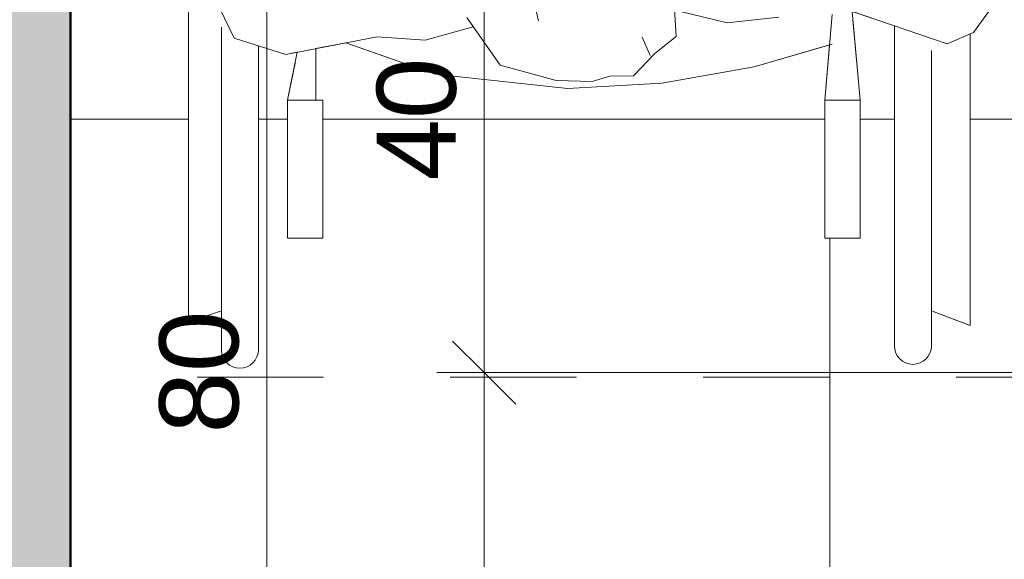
# Model space of a CAD drawing. Header units: metres. Extents: x -0.3 to 27.4, y -15.2 to 9.8.
# Tile 3 of 32: x 11.417 to 12.195, y -13.863 to -13.436. Entities that reach past the tile are written whole.
import ezdxf

# ---------------------------------------------------------------- set-up
doc = ezdxf.new("R2010")
doc.units = ezdxf.units.M
doc.linetypes.add('Projeção', pattern=[0.00396875, 0.00238125, -0.0015875])
for name, color, linetype, lineweight in [('A-ANNO-DIMS', 7, 'Continuous', 9), ('A-ANNO-DIMS-25', 7, 'Continuous', 9), ('A-DETL-GENF', 7, 'Continuous', 5), ('A-FLOR-OVHD', 7, 'Projeção', 5), ('A-FLOR-PATT', 7, 'Continuous', 5), ('A-WALL-PATT', 7, 'Continuous', 5), ('I-WALL', 7, 'Continuous', 5)]:
    doc.layers.add(name, color=color, linetype=linetype, lineweight=lineweight)
doc.styles.add('Arial_5', font='arial.ttf', dxfattribs={"height": 0.0625})
doc.dimstyles.new('Com_linha__ref__contínua__-_Cor_Vermelha_Arial_2_5mm', dxfattribs={"dimscale": 0.3048, "dimtxt": 0.06376621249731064, "dimasz": 0.1640419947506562, "dimexe": 0.1230314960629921, "dimexo": 0.1230314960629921, "dimgap": 0.01230314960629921, "dimtad": 1, "dimdec": 1, "dimlfac": 100, "dimrnd": 0.09999999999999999, "dimdsep": 46, "dimtxsty": 'Arial_5', "dimblk1": 'OBLIQUE', "dimblk2": 'OBLIQUE', "dimsah": 1, "dimcen": 0.09, "dimdle": 0.1230314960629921, "dimazin": 0, "dimtfac": 1, "dimtdec": 4, "dimtix": 1, "dimtmove": 0, "dimatfit": 3, "dimfxl": 1, "dimtvp": 1, "dimtolj": 1, "dimtzin": 0, "dimarcsym": 2})

# ---------------------------------------------------------------- blocks, each defined once
blk = doc.blocks.new('MR_Cadeirante Planta - MR_Cadeirante Planta-2845077-ELEV_5')
at = {"layer": 'A-DETL-GENF', "linetype": 'Projeção'}
for p, q in [((-0.4017362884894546, 0.6038261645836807), (0.3982637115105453, 0.6038261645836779)), ((0.3982637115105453, 0.6038261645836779), (0.3982637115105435, -0.5961738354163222))]:
    blk.add_line(p, q, dxfattribs=at)
at = {"layer": 'A-DETL-GENF'}
for p, q in [((-0.2821214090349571, 0.5792204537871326), (-0.2821214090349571, 0.5514563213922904)), ((-0.2821214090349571, 0.3456724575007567), (-0.2821214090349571, 0.5792204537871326)), ((-0.2529270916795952, 0.3261299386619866), (-0.2529270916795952, 0.5792204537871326)), ((-0.2529270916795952, 0.5792204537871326), (-0.2529270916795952, 0.3342616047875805)), ((0.2497815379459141, 0.5822846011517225), (0.2497815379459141, 0.3418595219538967)), ((0.2497815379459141, 0.3499515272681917), (0.2497815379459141, 0.5822846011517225)), ((0.2789758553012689, 0.5514737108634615), (0.2789758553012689, 0.5822846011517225)), ((0.2789758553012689, 0.5822846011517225), (0.2789758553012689, 0.3271298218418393)), ((-0.2821214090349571, 0.5514563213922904), (-0.3128475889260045, 0.5631011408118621)), ((-0.3128475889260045, 0.5631011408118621), (-0.3128475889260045, 0.3325011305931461)), ((-0.3128475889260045, 0.5631011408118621), (-0.2835446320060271, 0.5519957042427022)), ((-0.3128475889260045, 0.3428197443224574), (-0.3128475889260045, 0.5631011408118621)), ((0.3051132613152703, 0.5602484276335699), (0.2789758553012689, 0.5514737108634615)), ((0.3051132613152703, 0.5602484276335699), (0.2797838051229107, 0.5517449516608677)), ((0.3051132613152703, 0.2305441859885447), (0.3051132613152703, 0.5602484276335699)), ((0.3051132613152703, 0.2574981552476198), (0.3051132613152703, 0.5602484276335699)), ((-0.1977893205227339, 0.4941049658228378), (-0.2258407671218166, 0.4941049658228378)), ((-0.2258407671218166, 0.4941049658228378), (-0.2258407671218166, 0.3849273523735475)), ((-0.2258407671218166, 0.4941049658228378), (-0.2258407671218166, 0.3849273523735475)), ((-0.1977893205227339, 0.4941049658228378), (-0.2258407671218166, 0.4941049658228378)), ((-0.1977893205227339, 0.3849273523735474), (-0.1977893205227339, 0.4941049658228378)), ((-0.1977893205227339, 0.3849273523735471), (-0.1977893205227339, 0.4941049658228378)), ((0.2268026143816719, 0.4941049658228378), (0.1987511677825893, 0.4941049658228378)), ((0.1987511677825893, 0.4941049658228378), (0.1987511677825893, 0.3849273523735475)), ((0.1987511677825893, 0.4941049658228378), (0.1987511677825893, 0.3849273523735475)), ((0.2268026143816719, 0.4941049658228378), (0.1987511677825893, 0.4941049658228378)), ((0.2268026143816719, 0.3849273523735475), (0.2268026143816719, 0.4941049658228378)), ((0.2268026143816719, 0.3849273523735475), (0.2268026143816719, 0.4941049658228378)), ((-0.2258407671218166, 0.3849273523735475), (-0.2194983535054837, 0.3147598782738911)), ((-0.2258407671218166, 0.3849273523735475), (-0.1977893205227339, 0.3849273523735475)), ((-0.2258407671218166, 0.3849273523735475), (-0.2201007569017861, 0.3214243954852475)), ((-0.2037458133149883, 0.3171453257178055), (-0.1977893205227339, 0.3849273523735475)), ((-0.2016364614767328, 0.3411487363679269), (-0.1977893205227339, 0.3849273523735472)), ((0.1987511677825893, 0.3849273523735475), (0.2044911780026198, 0.3849273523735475)), ((0.1987511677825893, 0.3849273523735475), (0.2268026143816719, 0.3849273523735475)), ((0.2044911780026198, 0.3849273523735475), (0.2044911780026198, 0.3441431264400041)), ((0.2044911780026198, 0.3849273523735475), (0.2044911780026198, 0.3513778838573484)), ((0.2190731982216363, 0.3469447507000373), (0.2268026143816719, 0.3849273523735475)), ((0.2268026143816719, 0.3849273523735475), (0.2208461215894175, 0.3556569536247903)), ((0.005489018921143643, 0.3755357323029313), (-0.06896331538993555, 0.3714240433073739)), ((-0.06896331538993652, 0.3714240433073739), (0.005489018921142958, 0.3755357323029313)), ((0.1100333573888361, 0.364220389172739), (0.00548901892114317, 0.3755357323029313)), ((0.005489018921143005, 0.3755357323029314), (0.110033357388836, 0.364220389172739)), ((-0.06896331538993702, 0.3714240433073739), (-0.1421710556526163, 0.3585908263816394)), ((-0.142171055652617, 0.3585908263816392), (-0.0689633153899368, 0.3714240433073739)), ((-0.0280054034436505, 0.3658964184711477), (-0.04678549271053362, 0.3656195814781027)), ((-0.01399036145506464, 0.3702013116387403), (-0.02800540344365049, 0.3658964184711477)), ((0.01437451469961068, 0.3694345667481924), (-0.01399036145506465, 0.3702013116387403)), ((0.05874577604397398, 0.3571260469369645), (0.01437451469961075, 0.3694345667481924)), ((-0.2037458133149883, 0.340530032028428), (-0.1421710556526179, 0.358590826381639)), ((-0.1421710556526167, 0.3585908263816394), (-0.2016364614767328, 0.3411487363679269)), ((-0.04678549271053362, 0.3656195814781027), (-0.06354300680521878, 0.3480968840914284)), ((0.1805754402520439, 0.3395482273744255), (0.1100333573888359, 0.364220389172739)), ((0.1100333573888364, 0.3642203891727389), (0.1692913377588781, 0.3434948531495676)), ((0.0851321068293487, 0.3195680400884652), (0.05874577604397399, 0.3571260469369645)), ((-0.06354300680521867, 0.3480968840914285), (-0.08038640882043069, 0.3344219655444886)), ((-0.05974213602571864, 0.3495388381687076), (-0.05345195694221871, 0.3350231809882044)), ((0.227971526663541, 0.3486543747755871), (0.1558366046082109, 0.3347951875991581)), ((0.2044911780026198, 0.3441431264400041), (0.1805754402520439, 0.3395482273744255)), ((0.2279715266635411, 0.3486543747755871), (0.2190731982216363, 0.3469447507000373)), ((0.2497815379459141, 0.3418595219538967), (0.227971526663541, 0.3486543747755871)), ((0.2688526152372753, 0.3359179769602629), (0.2279715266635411, 0.3486543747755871)), ((-0.3153650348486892, 0.3314283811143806), (-0.2945645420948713, 0.3402920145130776)), ((-0.2945645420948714, 0.3402920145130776), (-0.2072444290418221, 0.3105919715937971)), ((0.1179803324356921, 0.3374499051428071), (0.08005190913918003, 0.3267991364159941)), ((0.1558366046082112, 0.3347951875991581), (0.1179803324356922, 0.3374499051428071)), ((0.2956449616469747, 0.28017047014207), (0.2688526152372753, 0.3359179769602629)), ((-0.3153650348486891, 0.3314283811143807), (-0.3272487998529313, 0.3150643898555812)), ((-0.3272487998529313, 0.3150643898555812), (-0.3153650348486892, 0.3314283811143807)), ((-0.3128475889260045, 0.3325011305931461), (-0.3153650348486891, 0.3314283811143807)), ((-0.08038640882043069, 0.3344219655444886), (-0.07875922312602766, 0.3085603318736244)), ((-0.2194983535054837, 0.3147598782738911), (-0.2529270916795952, 0.3261299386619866)), ((-0.1615174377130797, 0.3192507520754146), (-0.1207443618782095, 0.3237218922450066)), ((-0.1207443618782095, 0.3237218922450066), (-0.083796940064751, 0.3147473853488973)), ((0.04292469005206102, 0.2581989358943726), (0.02847939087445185, 0.322053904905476))]:
    blk.add_line(p, q, dxfattribs=at)
for centre in [(-0.2675242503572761, 0.5792204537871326), (-0.2675242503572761, 0.5792204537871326), (0.2643786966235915, 0.5822846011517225), (0.2643786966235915, 0.5822846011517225)]:
    blk.add_arc(centre, 0.01459715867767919, 0, 180, dxfattribs=at)
blk = doc.blocks.new('DIMBLOCK7-ELEV_5')
at = {"layer": 'A-ANNO-DIMS-25', "color": 242, "true_color": 0xbd2b2e, "transparency": 16777216}
for p, q in [((11.78366288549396, -13.31504159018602), (11.75866288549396, -13.29004159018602)), ((11.78366288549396, -13.31504159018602), (11.74616288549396, -13.31504159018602)), ((11.78366288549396, -13.31504159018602), (11.78366288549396, -13.71504159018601)), ((11.78366288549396, -13.31504159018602), (11.80866288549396, -13.34004159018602)), ((11.78366288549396, -13.31504159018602), (12.56917995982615, -13.31504159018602)), ((11.78366288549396, -13.71504159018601), (11.75866288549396, -13.69004159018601)), ((11.78366288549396, -13.71504159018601), (11.74616288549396, -13.71504159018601)), ((11.78366288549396, -13.71504159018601), (11.80866288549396, -13.74004159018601)), ((11.78366288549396, -13.71504159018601), (12.73923211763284, -13.71504159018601))]:
    blk.add_line(p, q, dxfattribs=at)
at = {"layer": 'A-ANNO-DIMS-25', "color": 0, "transparency": 16777216, "insert": (11.69877353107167, -13.56311150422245), "char_height": 0.0625, "width": 0.115367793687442, "attachment_point": 1, "rotation": 90, "line_spacing_factor": 0.9417779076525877, "style": 'Arial_5'}
blk.add_mtext('40', dxfattribs=at)
blk = doc.blocks.new('_Oblique')
at = {"color": 0, "linetype": 'ByBlock', "lineweight": -2}
blk.add_line((-0.5, -0.5), (0.5, 0.5), dxfattribs=at)
blk = doc.blocks.new('DIMBLOCK8-ELEV_5')
at = {"layer": 'A-ANNO-DIMS-25', "color": 242, "true_color": 0xbd2b2e, "transparency": 16777216}
for p, q in [((11.78366288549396, -13.71504159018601), (11.75866288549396, -13.69004159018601)), ((11.78366288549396, -13.71504159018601), (11.74616288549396, -13.71504159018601)), ((11.78366288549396, -13.71504159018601), (11.78366288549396, -14.15254159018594)), ((11.78366288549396, -13.71504159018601), (11.80866288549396, -13.74004159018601)), ((11.78366288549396, -13.71504159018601), (12.73923211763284, -13.71504159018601)), ((11.78366288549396, -14.11504159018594), (11.75866288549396, -14.09004159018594)), ((11.78366288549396, -14.11504159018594), (11.78151822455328, -14.11504159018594)), ((11.78366288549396, -14.11504159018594), (11.80866288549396, -14.14004159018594)), ((11.78366288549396, -14.11504159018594), (11.82116288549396, -14.11504159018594))]:
    blk.add_line(p, q, dxfattribs=at)
at = {"layer": 'A-ANNO-DIMS-25', "color": 0, "transparency": 16777216, "insert": (11.69877353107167, -13.96311150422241), "char_height": 0.0625, "width": 0.115367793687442, "attachment_point": 1, "rotation": 90, "line_spacing_factor": 0.9417779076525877, "style": 'Arial_5'}
blk.add_mtext('40', dxfattribs=at)
blk = doc.blocks.new('DIMBLOCK10-ELEV_5')
at = {"layer": 'A-ANNO-DIMS-25', "color": 242, "true_color": 0xbd2b2e, "transparency": 16777216}
for p, q in [((11.61188612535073, -13.31504159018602), (11.58688612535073, -13.29004159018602)), ((11.61188612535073, -13.31504159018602), (11.57438612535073, -13.31504159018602)), ((11.61188612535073, -13.31504159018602), (11.61188612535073, -14.15254159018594)), ((11.61188612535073, -13.31504159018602), (11.63688612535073, -13.34004159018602)), ((11.61188612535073, -13.31504159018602), (12.56917995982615, -13.31504159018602)), ((11.61188612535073, -14.11504159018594), (11.58688612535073, -14.09004159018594)), ((11.61188612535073, -14.11504159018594), (11.60974146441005, -14.11504159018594)), ((11.61188612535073, -14.11504159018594), (11.63688612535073, -14.14004159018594)), ((11.61188612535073, -14.11504159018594), (11.64938612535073, -14.11504159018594))]:
    blk.add_line(p, q, dxfattribs=at)
at = {"layer": 'A-ANNO-DIMS-25', "color": 0, "transparency": 16777216, "insert": (11.52699677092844, -13.76311150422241), "char_height": 0.0625, "width": 0.115367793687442, "attachment_point": 1, "rotation": 90, "line_spacing_factor": 0.9417779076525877, "style": 'Arial_5'}
blk.add_mtext('80', dxfattribs=at)
blk = doc.blocks.new('DIMBLOCK11-ELEV_5')
at = {"layer": 'A-ANNO-DIMS-25', "color": 242, "true_color": 0xbd2b2e, "transparency": 16777216}
for p, q in [((11.07402532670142, -11.99504159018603), (11.04902532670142, -11.97004159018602)), ((11.07402532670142, -11.99504159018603), (11.03652532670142, -11.99504159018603)), ((11.07402532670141, -14.15254159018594), (11.07402532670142, -11.99504159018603)), ((11.07402532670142, -11.99504159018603), (11.09902532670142, -12.02004159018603)), ((11.07402532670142, -11.99504159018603), (11.2586507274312, -11.99504159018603)), ((11.07402532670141, -14.11504159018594), (11.04902532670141, -14.09004159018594)), ((11.07402532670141, -14.11504159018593), (11.03652532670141, -14.11504159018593)), ((11.07402532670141, -14.11504159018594), (11.09902532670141, -14.14004159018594)), ((11.07402532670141, -14.11504159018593), (11.41927995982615, -14.11504159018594))]:
    blk.add_line(p, q, dxfattribs=at)
at = {"layer": 'A-ANNO-DIMS-25', "color": 0, "transparency": 16777216, "insert": (10.98913597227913, -13.12714646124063), "char_height": 0.0625, "width": 0.173051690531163, "attachment_point": 1, "rotation": 90, "line_spacing_factor": 0.9417779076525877, "style": 'Arial_5'}
blk.add_mtext('212', dxfattribs=at)
blk = doc.blocks.new('DIMBLOCK17-ELEV_5')
at = {"layer": 'A-ANNO-DIMS-25', "color": 242, "true_color": 0xbd2b2e, "transparency": 16777216}
for p, q in [((10.874425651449, -11.35754159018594), (10.87442565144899, -14.15254159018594)), ((10.874425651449, -11.39504159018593), (10.849425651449, -11.37004159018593)), ((10.874425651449, -11.39504159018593), (10.836925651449, -11.39504159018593)), ((10.874425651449, -11.39504159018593), (10.899425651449, -11.42004159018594)), ((10.874425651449, -11.39504159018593), (11.2586507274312, -11.39504159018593)), ((10.87442565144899, -14.11504159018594), (10.84942565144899, -14.09004159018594)), ((10.87442565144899, -14.11504159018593), (10.83692565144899, -14.11504159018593)), ((10.87442565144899, -14.11504159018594), (10.89942565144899, -14.14004159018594)), ((10.87442565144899, -14.11504159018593), (11.41927995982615, -14.11504159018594))]:
    blk.add_line(p, q, dxfattribs=at)
at = {"layer": 'A-ANNO-DIMS-25', "color": 0, "transparency": 16777216, "insert": (10.7895362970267, -12.82714646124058), "char_height": 0.0625, "width": 0.173051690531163, "attachment_point": 1, "rotation": 90, "line_spacing_factor": 0.9417779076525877, "style": 'Arial_5'}
blk.add_mtext('272', dxfattribs=at)

msp = doc.modelspace()

# ---------------------------------------------------------------- hatches: boundary and pattern name
at = {"layer": 'A-FLOR-PATT', "true_color": 0x787878}
h = msp.add_hatch(dxfattribs=at)
h.set_pattern_fill('FP_2', color=8, style=0, pattern_type=2)
h.set_pattern_definition([(270, (12.05636809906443, -12.915), (0.6, 3.673940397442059e-17), []), (0, (12.05636809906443, -12.915), (0, 0.6), [])])
h.paths.add_polyline_path([(11.45677995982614, -14.11504159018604), (12.60667995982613, -14.11504159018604), (12.60667995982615, -13.31504159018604), (13.05667995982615, -13.31504159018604), (13.05667995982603, -13.05354159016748), (13.04820720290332, -13.05309755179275), (13.04619750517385, -13.05226510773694), (13.04546190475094, -13.05099101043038), (13.04536506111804, -13.05025541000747), (13.04367995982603, -13.0328602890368), (13.04187995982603, -13.0310602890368), (13.04187995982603, -13.03004159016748), (13.02467995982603, -13.03004159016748), (13.00759790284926, -13.02779269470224), (12.99167995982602, -13.02119926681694), (12.97801091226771, -13.01071063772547), (12.96752228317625, -12.99704159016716), (12.96091805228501, -12.98104159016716), (12.95867995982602, -12.96404159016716), (12.95867995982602, -12.89921974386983), (12.9446919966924, -12.89921974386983), (12.93674031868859, -12.89837374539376), (12.92914464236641, -12.89587362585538), (12.92224503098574, -12.89183131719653), (12.91635038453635, -12.88642779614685), (12.91172461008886, -12.87990498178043), (12.90913241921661, -12.87422538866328), (12.90751063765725, -12.86819653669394), (12.90539652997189, -12.8526671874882), (12.85667995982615, -12.8526671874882), (12.85667995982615, -12.84177918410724), (12.84416031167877, -12.84565409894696), (12.75574427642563, -12.87746639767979), (12.72362778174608, -12.88774352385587), (12.6871214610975, -12.89547069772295), (12.64984256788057, -12.89711532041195), (12.62186366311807, -12.89452592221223), (12.59462493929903, -12.88905754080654), (12.56812639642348, -12.88071017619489), (12.54236803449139, -12.86948382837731), (12.52042251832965, -12.85693669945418), (12.50016038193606, -12.84230401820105), (12.4815816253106, -12.8255857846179), (12.46468624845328, -12.80678199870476), (12.446943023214, -12.77891334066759), (12.43575861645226, -12.74782647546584), (12.43167995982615, -12.71504159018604), (12.43575861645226, -12.68225670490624), (12.446943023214, -12.65116983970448), (12.46468624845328, -12.62330118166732), (12.4815816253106, -12.60449739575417), (12.50016038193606, -12.58777916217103), (12.52042251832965, -12.5731464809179), (12.54236803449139, -12.56059935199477), (12.56812639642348, -12.54937300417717), (12.59462493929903, -12.54102563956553), (12.62186366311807, -12.53555725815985), (12.64984256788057, -12.53296785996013), (12.6871214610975, -12.53461248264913), (12.72362778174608, -12.54233965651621), (12.75574427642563, -12.55261678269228), (12.84415755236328, -12.58442816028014), (12.85667995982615, -12.58830397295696), (12.85667995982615, -12.57596588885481), (12.90559394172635, -12.57596588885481), (12.90751063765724, -12.56188664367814), (12.90913241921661, -12.5558577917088), (12.91172461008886, -12.55017819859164), (12.91635038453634, -12.54365538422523), (12.92224503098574, -12.53825186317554), (12.9291446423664, -12.53420955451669), (12.93674031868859, -12.53170943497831), (12.9446919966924, -12.53086343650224), (12.95867995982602, -12.53086343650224), (12.95867995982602, -12.36204159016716), (12.96092885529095, -12.3449595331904), (12.96752228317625, -12.32904159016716), (12.97801091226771, -12.31537254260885), (12.99167995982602, -12.30488391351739), (13.00767995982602, -12.29827968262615), (13.02467995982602, -12.29604159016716), (13.04187995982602, -12.29604159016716), (13.04187995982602, -12.29502289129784), (13.043680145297, -12.29322097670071), (13.0450125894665, -12.27653625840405), (13.04468096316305, -12.27533460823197), (13.04461731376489, -12.26604159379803), (13.04370417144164, -12.26604159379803), (13.04220992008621, -12.26501378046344), (13.04184434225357, -12.26404153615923), (13.04168095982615, -12.25538195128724), (13.04168095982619, -12.25139158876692), (12.98355499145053, -12.25117521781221), (12.97366970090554, -12.24953171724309), (12.96582143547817, -12.24756426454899), (12.95884470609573, -12.24348519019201), (12.9550308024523, -12.24111928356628), (12.94753885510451, -12.24066302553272), (12.94295356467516, -12.23850723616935), (12.94002537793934, -12.23607768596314), (12.9378235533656, -12.23320821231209), (12.93622514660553, -12.22934931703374), (12.93567995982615, -12.22520821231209), (12.93575922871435, -12.21225062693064), (12.93570473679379, -12.18579381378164), (12.93567995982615, -12.15676950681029), (12.93567995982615, -11.90938851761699), (12.89526080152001, -11.90903450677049), (12.89148488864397, -11.91483308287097), (12.88660564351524, -11.91961244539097), (12.8808626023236, -11.9231379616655), (12.87453770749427, -11.92523655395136), (12.86794146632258, -11.92580519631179), (12.85979441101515, -11.92542998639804), (12.85270515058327, -11.92418165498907), (12.84611238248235, -11.92116263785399), (12.84039924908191, -11.91654838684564), (12.83589777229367, -11.91060706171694), (12.83286955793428, -11.90368394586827), (12.83149059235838, -11.89618138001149), (12.83184101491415, -11.88853537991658), (12.83390046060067, -11.88119029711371), (12.83754924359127, -11.87457299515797), (12.84168645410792, -11.87004159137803), (12.25652671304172, -11.87002616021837), (12.24567944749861, -11.86870184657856), (12.2366833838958, -11.86577277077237), (12.22839911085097, -11.8612000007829), (12.22119731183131, -11.8552376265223), (12.21510990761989, -11.84782010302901), (12.21029447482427, -11.83853314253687), (12.20764412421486, -11.82979610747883), (12.20668338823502, -11.81870666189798), (12.20668338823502, -11.53004159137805), (12.20802313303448, -11.51903765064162), (12.21048941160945, -11.51090741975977), (12.21515848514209, -11.50220388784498), (12.22218079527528, -11.4939864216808), (12.22978236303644, -11.48799908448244), (12.23819183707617, -11.48365267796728), (12.24692887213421, -11.48100232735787), (12.25668338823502, -11.48004159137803), (12.34170574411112, -11.48004159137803), (12.34170574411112, -11.46699756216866), (12.33628985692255, -11.46699756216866), (12.33628985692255, -11.4039054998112), (12.33443338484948, -11.4039054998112), (12.33443338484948, -11.39504159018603), (12.24617775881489, -11.39504159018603), (12.24574043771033, -11.40347236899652), (12.24491326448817, -11.40538971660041), (12.24436603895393, -11.40584094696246), (12.24303532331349, -11.40630282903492), (12.22578692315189, -11.40800209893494), (12.22546257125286, -11.40984159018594), (12.22268787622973, -11.40984159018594), (12.22272152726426, -11.47702902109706), (12.22204236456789, -11.48148802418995), (12.22057310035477, -11.4850278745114), (12.21802778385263, -11.48834022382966), (12.2147105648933, -11.49088115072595), (12.21048941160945, -11.49252379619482), (12.20673232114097, -11.49302046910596), (12.20258022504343, -11.49247306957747), (12.1987200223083, -11.49087260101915), (12.19540682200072, -11.48832813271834), (12.19286549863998, -11.48501306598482), (12.19120163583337, -11.48064381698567), (12.19072376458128, -11.47701192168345), (12.19068787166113, -11.40984159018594), (12.18789734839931, -11.40984159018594), (12.18737149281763, -11.40798268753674), (12.17033666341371, -11.40634167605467), (12.16845774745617, -11.40543057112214), (12.16803114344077, -11.40486393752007), (12.1676285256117, -11.40351410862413), (12.16717995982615, -11.39504159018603), (11.45677995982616, -11.39504159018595), (11.45677995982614, -13.69341880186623)])
h.paths.add_polyline_path([(11.59066497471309, -13.71156976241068), (11.58688695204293, -13.71107237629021), (11.58336639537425, -13.70961411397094), (11.58034322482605, -13.70729435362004), (11.57802346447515, -13.70427118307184), (11.57656520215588, -13.70075062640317), (11.57606781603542, -13.696972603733), (11.57606781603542, -13.66616171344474), (11.54993041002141, -13.67493643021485), (11.54993041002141, -13.34523218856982), (11.52686748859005, -13.31719080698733), (11.52056116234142, -13.29234970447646), (11.53152417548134, -13.24359266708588), (11.54225860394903, -13.23845344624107), (11.5486190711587, -13.24763276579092), (11.55825928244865, -13.16522114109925), (11.57606781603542, -13.16522114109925), (11.57606781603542, -13.13358230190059), (11.57656520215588, -13.12980427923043), (11.57823821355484, -13.12600385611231), (11.58034322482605, -13.12326055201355), (11.58336639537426, -13.12094079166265), (11.58688695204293, -13.11948252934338), (11.59066497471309, -13.11898514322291), (11.59525156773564, -13.11981745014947), (11.59796355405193, -13.12094079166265), (11.60098672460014, -13.12326055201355), (11.60330648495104, -13.12628372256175), (11.60476474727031, -13.12980427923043), (11.60526213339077, -13.13358230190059), (11.60526213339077, -13.33292785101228), (11.62207815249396, -13.34936286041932), (11.62457273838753, -13.34792153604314), (11.62457273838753, -12.97911066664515), (11.59515702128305, -12.97911066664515), (11.59882712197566, -13.06174039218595), (11.59862624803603, -13.06411409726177), (11.5973686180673, -13.06760021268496), (11.59515702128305, -13.07072183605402), (11.59241937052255, -13.07303229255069), (11.5890650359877, -13.07460806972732), (11.58541715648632, -13.07526198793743), (11.58172432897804, -13.07494948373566), (11.57823821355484, -13.07369185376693), (11.57519638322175, -13.07157480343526), (11.57280613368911, -13.06874260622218), (11.57123035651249, -13.06538827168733), (11.5705150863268, -13.06042126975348), (11.56673335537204, -12.97911066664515), (11.56396919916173, -12.97911066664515), (11.56551443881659, -12.94527702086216), (11.63452489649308, -12.94875998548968), (11.62446607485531, -12.7489410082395), (11.61643730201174, -12.7370063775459), (11.6171497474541, -12.64252869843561), (11.67880009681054, -12.64500227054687), (11.68950329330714, -12.63846385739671), (11.68491219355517, -12.58957020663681), (11.700795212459, -12.5328701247), (11.7138142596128, -12.52033048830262), (11.72483962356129, -12.51992629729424), (11.74245241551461, -12.53334016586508), (11.75758118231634, -12.55260092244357), (11.7745791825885, -12.60856705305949), (11.77169107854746, -12.66775785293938), (11.795710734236, -12.72428619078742), (11.80356460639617, -12.78097687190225), (11.79206908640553, -12.84335808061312), (11.79351188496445, -12.84720890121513), (11.79351188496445, -12.91601770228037), (11.78854845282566, -12.97362192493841), (11.82521245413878, -13.05820124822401), (11.8769355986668, -13.0584933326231), (11.88535742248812, -13.00891251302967), (11.89021087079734, -12.95980804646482), (11.90017933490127, -12.92636046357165), (11.90364546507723, -12.92445749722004), (11.90784131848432, -12.80892639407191), (11.91384410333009, -12.74859715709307), (11.91865249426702, -12.73575204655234), (11.91490286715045, -12.68627844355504), (11.91535638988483, -12.65457006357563), (11.91892554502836, -12.64699174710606), (11.94103525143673, -12.64564120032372), (11.93947774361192, -12.64268329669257), (11.94025229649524, -12.61466821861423), (11.95761111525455, -12.56059327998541), (11.97286159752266, -12.53904624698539), (11.9874750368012, -12.53522033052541), (12.00980901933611, -12.54802075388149), (12.02620580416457, -12.57705243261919), (12.03214144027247, -12.62346626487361), (12.03071944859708, -12.64016294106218), (12.0814411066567, -12.63706466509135), (12.07854329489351, -12.68142820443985), (12.08066075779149, -12.74467890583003), (12.07904909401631, -12.7454725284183), (12.06879475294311, -12.94917550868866), (12.10960440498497, -12.94917550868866), (12.10960440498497, -12.94561205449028), (12.11008813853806, -12.941937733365), (12.11150637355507, -12.9385138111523), (12.11376245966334, -12.93557362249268), (12.11670264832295, -12.93331753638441), (12.12012657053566, -12.9318993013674), (12.12380089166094, -12.93141556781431), (12.12747521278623, -12.9318993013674), (12.13089913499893, -12.93331753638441), (12.13383932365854, -12.93557362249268), (12.13609540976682, -12.9385138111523), (12.13751364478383, -12.941937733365), (12.13799737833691, -12.94561205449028), (12.13799737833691, -12.94917550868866), (12.14510082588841, -12.94917550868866), (12.14488810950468, -12.97911066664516), (12.13751364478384, -13.06589360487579), (12.13609540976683, -13.06931752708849), (12.13383932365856, -13.07225771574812), (12.13089913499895, -13.0745138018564), (12.12747521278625, -13.07593203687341), (12.12380089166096, -13.0764157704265), (12.12012657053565, -13.07593203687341), (12.11670264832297, -13.07451380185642), (12.11376245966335, -13.07225771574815), (12.11150637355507, -13.06931752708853), (12.11008813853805, -13.06589360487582), (12.10960440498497, -13.0622192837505), (12.10960440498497, -12.97911066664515), (12.07876782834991, -12.97911066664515), (12.07876782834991, -13.32970545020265), (12.10797076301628, -13.34171854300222), (12.10797076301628, -13.130518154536), (12.10846814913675, -13.12674013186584), (12.10992641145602, -13.12321957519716), (12.11224617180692, -13.12019640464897), (12.11526934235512, -13.11787664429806), (12.1187898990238, -13.1164183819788), (12.12256792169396, -13.11592099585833), (12.12634594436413, -13.1164183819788), (12.1298665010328, -13.11787664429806), (12.13288967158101, -13.12019640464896), (12.13520943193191, -13.12321957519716), (12.13666769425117, -13.12674013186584), (12.13716508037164, -13.130518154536), (12.13716508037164, -13.16440122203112), (12.16269284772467, -13.16440122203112), (12.17817020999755, -13.21672009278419), (12.18652785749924, -13.23455379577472), (12.19553515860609, -13.25079227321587), (12.20474893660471, -13.2510445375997), (12.21117267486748, -13.29681819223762), (12.19342979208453, -13.33291141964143), (12.19620631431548, -13.3475482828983), (12.18229247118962, -13.42975239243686), (12.17040870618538, -13.44611638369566), (12.16789126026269, -13.44718913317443), (12.16789126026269, -13.67778914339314), (12.13716508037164, -13.66614432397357), (12.13716508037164, -13.69390845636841), (12.13666769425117, -13.69768647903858), (12.13520943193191, -13.70120703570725), (12.13288967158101, -13.70423020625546), (12.1298665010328, -13.70654996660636), (12.12634594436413, -13.70800822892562), (12.12256792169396, -13.70850561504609), (12.1187898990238, -13.70800822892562), (12.11526934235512, -13.70654996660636), (12.11224617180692, -13.70423020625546), (12.10992641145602, -13.70120703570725), (12.10846814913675, -13.69768647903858), (12.10797076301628, -13.69341880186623), (12.10797076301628, -13.44081794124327), (12.07454202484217, -13.42944788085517), (12.0808844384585, -13.49961535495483), (12.0808844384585, -13.60879296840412), (12.05283299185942, -13.60879296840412), (12.05283299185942, -13.49961535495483), (12.05668013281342, -13.45583673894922), (11.9972147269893, -13.47327882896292), (11.92400698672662, -13.48611204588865), (11.84955465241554, -13.49022373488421), (11.74501031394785, -13.47890839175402), (11.67446823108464, -13.4542362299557), (11.65055249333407, -13.45883112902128), (11.65055249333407, -13.49961535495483), (11.6562925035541, -13.49961535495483), (11.6562925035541, -13.60879296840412), (11.62824105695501, -13.60879296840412), (11.62824105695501, -13.49961535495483), (11.63597047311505, -13.46163275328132), (11.62707214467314, -13.46334237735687), (11.60526213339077, -13.45654752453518), (11.60526213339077, -13.696972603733), (11.60476474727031, -13.70075062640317), (11.60330648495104, -13.70427118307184), (11.60098672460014, -13.70729435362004), (11.59796355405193, -13.70961411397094), (11.59444299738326, -13.71107237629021)])
h.paths.add_polyline_path([(13.05317995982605, -13.16004159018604), (13.05317995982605, -13.15654159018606), (13.04397995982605, -13.15654159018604), (13.04397995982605, -13.14604159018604), (13.03863715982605, -13.14604159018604), (13.03863715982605, -13.15204157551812), (13.02912995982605, -13.15275960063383), (13.01962275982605, -13.15204157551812), (13.01962275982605, -13.14604159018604), (13.00717995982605, -13.14604159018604), (13.00717995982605, -13.14254159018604), (13.00962995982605, -13.14254159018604), (13.00962995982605, -13.14054159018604), (13.01007995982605, -13.13957656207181), (13.01007995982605, -13.13091362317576), (12.36753061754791, -13.13091362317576), (12.36375590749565, -13.13045531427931), (12.36017754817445, -13.12909824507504), (12.35702793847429, -13.1269242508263), (12.3544901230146, -13.12405967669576), (12.35271159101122, -13.12067100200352), (12.35179570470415, -13.11695516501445), (12.35179569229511, -13.11312811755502), (12.35271159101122, -13.10941220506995), (12.3544901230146, -13.10602352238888), (12.35702793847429, -13.1031589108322), (12.36017754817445, -13.10098492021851), (12.36375590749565, -13.0996278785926), (12.3675550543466, -13.09916659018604), (13.01007995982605, -13.09916659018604), (13.01007995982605, -13.09068425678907), (13.00962995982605, -13.09004159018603), (13.00962995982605, -13.08754159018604), (13.00717995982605, -13.08754159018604), (13.00717995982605, -13.08404159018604), (13.02094667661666, -13.08399664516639), (13.01962275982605, -13.08374157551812), (13.01984991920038, -13.07704157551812), (13.02094667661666, -13.07704157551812), (13.02179361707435, -13.07476223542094), (13.02288162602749, -13.07414736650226), (13.02412995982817, -13.07404460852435), (13.02412995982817, -13.07284159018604), (13.02562995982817, -13.07134159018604), (13.03262995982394, -13.07134159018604), (13.03412995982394, -13.07284159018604), (13.03412995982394, -13.07408829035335), (13.03537829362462, -13.07414736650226), (13.03656167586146, -13.07487407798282), (13.03687453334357, -13.07524096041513), (13.03738704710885, -13.07704157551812), (13.03863715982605, -13.07704157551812), (13.03863715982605, -13.08374157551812), (13.03863715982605, -13.08403018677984), (13.04398462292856, -13.08403018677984), (13.04398462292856, -13.07354159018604), (13.05317995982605, -13.07354159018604), (13.05317995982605, -13.07004159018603), (13.05662323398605, -13.07004159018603), (13.05662323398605, -13.16004159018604)])
h.paths.add_polyline_path([(13.04187995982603, -12.99804159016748), (13.04187995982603, -12.99702116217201), (13.043680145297, -12.99522097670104), (13.04573990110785, -12.97634232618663), (13.04672811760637, -12.97535410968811), (13.04807804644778, -12.97499239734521), (13.05667995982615, -12.97454159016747), (13.05667995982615, -12.35154159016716), (13.04672811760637, -12.35072907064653), (13.04573990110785, -12.34974085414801), (13.04537818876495, -12.34839092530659), (13.043680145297, -12.3308622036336), (13.04187995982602, -12.32906201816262), (13.04187995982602, -12.32804159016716), (13.02467995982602, -12.32804159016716), (13.01588011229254, -12.32920011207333), (13.00767995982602, -12.33259672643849), (13.00063832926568, -12.33799995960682), (12.99523509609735, -12.34504159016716), (12.9918384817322, -12.35324174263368), (12.99067995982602, -12.36204159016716), (12.99067995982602, -12.53086343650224), (13.02744455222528, -12.53086343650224), (13.03468770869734, -12.5318170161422), (13.04143725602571, -12.53461277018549), (13.04723322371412, -12.53906017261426), (13.0516806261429, -12.54485614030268), (13.05447638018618, -12.55160568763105), (13.05542995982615, -12.55884884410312), (13.05542995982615, -12.87123433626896), (13.05447638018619, -12.87847749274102), (13.0516806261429, -12.88522704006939), (13.04723322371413, -12.89102300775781), (13.04143725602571, -12.89547041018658), (13.03468770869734, -12.89826616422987), (13.02744455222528, -12.89921974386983), (12.99067995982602, -12.89921974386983), (12.99067995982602, -12.96404159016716), (12.9918384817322, -12.97284143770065), (12.99529806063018, -12.98112364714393), (13.00063832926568, -12.98808322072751), (13.00767995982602, -12.99348645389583), (13.01588011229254, -12.99688306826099), (13.02467995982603, -12.99804159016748), (13.04085953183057, -12.99804159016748)])
h.paths.add_polyline_path([(13.05667995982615, -12.21129966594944), (13.05667979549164, -11.9350398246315), (13.03527263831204, -11.9335428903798), (13.03343198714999, -11.93294482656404), (13.0320875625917, -11.9315526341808), (13.03155410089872, -11.92969223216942), (13.03095416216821, -11.91506564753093), (13.03022839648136, -11.91380858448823), (13.02895280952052, -11.91303071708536), (13.02827964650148, -11.91289986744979), (13.00442161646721, -11.91110673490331), (13.00199184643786, -11.90979151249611), (12.98960380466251, -11.90979151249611), (12.98933621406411, -11.92703971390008), (12.98901838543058, -11.92745393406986), (12.98760418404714, -11.92803974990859), (12.97960544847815, -11.92777196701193), (12.97860541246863, -11.92603970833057), (12.97860541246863, -11.90976447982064), (12.96767995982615, -11.90979151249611), (12.96767876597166, -12.20923704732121), (13.04170732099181, -12.20920821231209), (13.04222354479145, -12.20729338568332), (13.0436541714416, -12.20640353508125), (13.04463096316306, -12.20640353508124), (13.04490738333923, -12.19432851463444), (13.04494782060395, -12.19367339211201), (13.0466160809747, -12.19234420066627), (13.04797421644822, -12.19172819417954), (13.05662995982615, -12.19172819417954), (13.05662995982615, -12.21129966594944)])
h.paths.add_polyline_path([(12.89630290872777, -11.88103763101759), (12.93567995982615, -11.8806932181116), (12.93567995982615, -11.59108321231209), (12.93658273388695, -11.57987747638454), (12.93839572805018, -11.57103192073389), (12.94060020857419, -11.56379602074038), (12.94517629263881, -11.55295575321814), (12.95389532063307, -11.53991611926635), (12.96098913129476, -11.53208322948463), (12.97217077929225, -11.52296899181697), (12.97989585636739, -11.51882549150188), (12.99262560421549, -11.51328670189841), (12.99786596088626, -11.51184136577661), (13.0055518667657, -11.51022490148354), (13.01755496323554, -11.50920819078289), (13.04174005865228, -11.50920819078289), (13.04206849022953, -11.50799557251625), (13.04184025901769, -11.50782829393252), (13.04222354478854, -11.50690296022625), (13.0436541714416, -11.50631037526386), (13.04463096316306, -11.50631037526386), (13.04463096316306, -11.49497828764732), (13.04619061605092, -11.49237382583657), (13.04797421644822, -11.49163503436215), (13.05662995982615, -11.49163503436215), (13.05662995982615, -11.55859507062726), (13.04797421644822, -11.55859507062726), (13.04549463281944, -11.55733690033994), (13.04463096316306, -11.55484474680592), (13.0445394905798, -11.54391972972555), (13.0436541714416, -11.54391972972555), (13.04207110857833, -11.54295913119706), (13.0420712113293, -11.54223258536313), (13.04163095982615, -11.54120819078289), (13.01707300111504, -11.5412762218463), (13.00367801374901, -11.5433122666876), (12.99444192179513, -11.54686022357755), (12.98716484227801, -11.55209807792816), (12.98224875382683, -11.55621018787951), (12.97451814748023, -11.56592346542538), (12.96982314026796, -11.57734789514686), (12.96767995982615, -11.59108321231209), (12.96767995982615, -11.76824989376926), (12.99134957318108, -11.76816392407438), (12.993961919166, -11.76854213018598), (12.99678157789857, -11.76982416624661), (12.99941980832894, -11.77192534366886), (13.00179084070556, -11.77477735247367), (13.00381759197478, -11.77828747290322), (13.00550998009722, -11.78234158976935), (13.0100838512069, -11.78234158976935), (13.01025753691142, -11.77544957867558), (13.01090688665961, -11.77511726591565), (13.01244738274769, -11.77507820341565), (13.01244757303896, -11.77018485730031), (13.01272203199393, -11.7695222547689), (13.01344196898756, -11.76922404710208), (13.02350314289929, -11.76922404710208), (13.02448222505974, -11.77020312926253), (13.02471660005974, -11.77507820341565), (13.02599916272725, -11.77507820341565), (13.02690355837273, -11.77609391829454), (13.02690355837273, -11.77963339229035), (13.05667963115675, -11.77963339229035), (13.05667995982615, -11.39504159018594), (12.77892653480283, -11.39504159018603), (12.77871312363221, -11.4039054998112), (12.77707006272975, -11.40390549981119), (12.77707006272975, -11.46699756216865), (12.77165417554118, -11.46699756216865), (12.77165417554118, -11.48004159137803), (12.85699777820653, -11.48007255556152), (12.867687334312, -11.48138133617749), (12.87668339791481, -11.48431041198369), (12.88496767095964, -11.48888318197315), (12.8921694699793, -11.49484555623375), (12.89825687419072, -11.50226307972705), (12.90307230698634, -11.51155004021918), (12.90572265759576, -11.52028707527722), (12.9066833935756, -11.53004159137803), (12.9066833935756, -11.82004159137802), (12.90534364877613, -11.83104553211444), (12.90287737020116, -11.83917576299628), (12.89820829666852, -11.84787929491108), (12.89187942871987, -11.85552766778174), (12.88374817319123, -11.86199656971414), (12.87952641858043, -11.86449724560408), (12.88342458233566, -11.86623556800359), (12.88850596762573, -11.86990977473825), (12.89298732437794, -11.87501030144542), (12.89582708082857, -11.88017263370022)])
h.paths.add_polyline_path([(12.96767995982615, -11.88041332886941), (12.97861598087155, -11.88017263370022), (12.97867357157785, -11.86352207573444), (12.98008781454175, -11.86210789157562), (12.9806054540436, -11.8620397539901), (12.98760418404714, -11.86203989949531), (12.98933621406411, -11.86303993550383), (12.98960414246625, -11.86403994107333), (12.98960380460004, -11.88029114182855), (13.00275438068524, -11.88004189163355), (13.0044216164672, -11.8789729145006), (13.00540076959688, -11.87877962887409), (13.02471660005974, -11.87717978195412), (13.02471660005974, -11.81997170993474), (13.02369845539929, -11.82098985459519), (13.01367634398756, -11.82095079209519), (13.01265819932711, -11.81993264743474), (13.01265819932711, -11.81505757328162), (13.01114126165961, -11.81505757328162), (13.01023686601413, -11.81404185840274), (13.0100838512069, -11.80774158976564), (13.0054341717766, -11.80793466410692), (13.00393165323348, -11.81176139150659), (13.00194584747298, -11.81524535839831), (12.99961612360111, -11.81808197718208), (12.99701705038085, -11.82018045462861), (12.994231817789, -11.82147362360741), (12.99105250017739, -11.82192173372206), (12.96767995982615, -11.82208479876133), (12.96767995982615, -11.88029114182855)])
h.paths.add_polyline_path([(13.03907306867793, -11.85627100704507), (13.05667979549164, -11.8550398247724), (13.05667963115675, -11.81044978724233), (13.03907306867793, -11.81044978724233), (13.03907306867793, -11.8550398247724)])
h.paths.add_polyline_path([(12.55667995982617, -11.84504159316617), (12.59088390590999, -11.84504159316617), (12.5947661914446, -11.84453048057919), (12.59838390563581, -11.8430319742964), (12.60149050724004, -11.84064819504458), (12.60387428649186, -11.83754159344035), (12.60537279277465, -11.83392387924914), (12.60588390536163, -11.83004159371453), (12.60537279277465, -11.82615930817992), (12.60387428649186, -11.82254159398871), (12.60149050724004, -11.81943499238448), (12.59838390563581, -11.81705121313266), (12.5947661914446, -11.81555270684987), (12.59088390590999, -11.81504159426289), (12.52294670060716, -11.81504159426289), (12.51906441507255, -11.81555270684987), (12.51544670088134, -11.81705121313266), (12.51234009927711, -11.81943499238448), (12.50995632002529, -11.82254159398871), (12.5084578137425, -11.82615930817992), (12.50794670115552, -11.83004159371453), (12.5084578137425, -11.83392387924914), (12.50995632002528, -11.83754159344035), (12.51234009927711, -11.84064819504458), (12.51544670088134, -11.8430319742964), (12.51906441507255, -11.84453048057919), (12.52294670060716, -11.84504159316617), (12.55409176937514, -11.84504159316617)])
h.paths.add_polyline_path([(12.44650978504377, -11.79501547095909), (12.4490979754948, -11.79467472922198), (12.45150978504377, -11.79367572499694), (12.45358085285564, -11.79208653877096), (12.45517003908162, -11.79001547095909), (12.45616904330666, -11.78760366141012), (12.45650978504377, -11.78501547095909), (12.45616904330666, -11.78242728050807), (12.45517003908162, -11.78001547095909), (12.45358085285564, -11.77794440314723), (12.45150978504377, -11.77635521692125), (12.4490979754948, -11.7753562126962), (12.44650978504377, -11.77501547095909), (12.44392159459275, -11.7753562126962), (12.44089890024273, -11.77682396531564), (12.4394387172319, -11.77794440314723), (12.43784953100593, -11.78001547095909), (12.43685052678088, -11.78242728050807), (12.43650978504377, -11.78501547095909), (12.43700379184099, -11.78797367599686), (12.43784953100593, -11.79001547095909), (12.4394387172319, -11.79208653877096), (12.44150978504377, -11.79367572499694), (12.44392159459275, -11.79467472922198)])
h.paths.add_polyline_path([(12.66685013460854, -11.79501547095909), (12.66943832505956, -11.79467472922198), (12.67185013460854, -11.79367572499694), (12.6739212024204, -11.79208653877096), (12.67551038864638, -11.79001547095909), (12.67650939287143, -11.78760366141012), (12.67685013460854, -11.78501547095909), (12.67650939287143, -11.78242728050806), (12.67551038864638, -11.78001547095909), (12.6739212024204, -11.77794440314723), (12.67185013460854, -11.77635521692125), (12.66943832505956, -11.7753562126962), (12.66685013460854, -11.7750154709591), (12.66426194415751, -11.7753562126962), (12.66185013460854, -11.77635521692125), (12.65977906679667, -11.77794440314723), (12.65818988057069, -11.78001547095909), (12.65719087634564, -11.78242728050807), (12.65685013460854, -11.78501547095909), (12.65734414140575, -11.78797367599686), (12.65818988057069, -11.79001547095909), (12.65977906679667, -11.79208653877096), (12.66185013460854, -11.79367572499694), (12.66426194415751, -11.79467472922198)])
h.paths.add_polyline_path([(12.86363407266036, -11.78432396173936), (12.86751635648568, -11.78381284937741), (12.87113406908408, -11.78231434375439), (12.87424066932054, -11.77993056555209), (12.87662444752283, -11.77682396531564), (12.87812295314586, -11.77320625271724), (12.8786340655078, -11.76932396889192), (12.8786340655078, -11.58093416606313), (12.87812295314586, -11.57705188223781), (12.87662444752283, -11.57343416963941), (12.87424066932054, -11.57032756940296), (12.87113406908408, -11.56794379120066), (12.86703615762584, -11.5663820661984), (12.86363407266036, -11.56593417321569), (12.85975178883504, -11.56644528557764), (12.85613407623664, -11.56794379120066), (12.85302747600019, -11.57032756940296), (12.85064369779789, -11.57343416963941), (12.84914519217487, -11.57705188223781), (12.84863407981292, -11.58093416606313), (12.84863407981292, -11.76932396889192), (12.84914519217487, -11.77320625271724), (12.85064369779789, -11.77682396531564), (12.85313812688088, -11.78001547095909), (12.85699777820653, -11.78267210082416), (12.85975178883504, -11.78381284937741)])
h.paths.add_polyline_path([(12.25168340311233, -11.78432396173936), (12.25652671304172, -11.78341477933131), (12.25918339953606, -11.78231434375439), (12.26228999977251, -11.77993056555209), (12.26467377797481, -11.77682396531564), (12.26617228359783, -11.77320625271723), (12.26668339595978, -11.76932396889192), (12.26668339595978, -11.58093416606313), (12.26617228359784, -11.57705188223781), (12.26467377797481, -11.57343416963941), (12.26217934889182, -11.57024266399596), (12.25918339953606, -11.56794379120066), (12.25556568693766, -11.56644528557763), (12.25168340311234, -11.56593417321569), (12.24780111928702, -11.56644528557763), (12.24418340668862, -11.56794379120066), (12.24107680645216, -11.57032756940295), (12.23869302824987, -11.57343416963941), (12.23719452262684, -11.57705188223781), (12.2366834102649, -11.58093416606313), (12.2366834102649, -11.76932396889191), (12.23719452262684, -11.77320625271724), (12.23869302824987, -11.77682396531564), (12.24107680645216, -11.77993056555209), (12.24418340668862, -11.78231434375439), (12.24780111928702, -11.78381284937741)])
h.paths.add_polyline_path([(12.55667995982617, -11.68501547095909), (12.55926815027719, -11.68467472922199), (12.56167995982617, -11.68367572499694), (12.56375102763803, -11.68208653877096), (12.56534021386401, -11.68001547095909), (12.56633921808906, -11.67760366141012), (12.56667995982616, -11.67501547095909), (12.56633921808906, -11.67242728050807), (12.56534021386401, -11.67001547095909), (12.56375102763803, -11.66794440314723), (12.56167995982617, -11.66635521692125), (12.55926815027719, -11.6653562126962), (12.55648048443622, -11.66504173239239), (12.55409176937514, -11.6653562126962), (12.55167995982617, -11.66635521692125), (12.5496088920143, -11.66794440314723), (12.54801970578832, -11.67001547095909), (12.54702070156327, -11.67242728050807), (12.54667995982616, -11.67501547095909), (12.54702070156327, -11.67760366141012), (12.54801970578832, -11.68001547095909), (12.5496088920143, -11.68208653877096), (12.55167995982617, -11.68367572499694), (12.55409176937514, -11.68467472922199)])
h.paths.add_polyline_path([(12.66685013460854, -11.68501547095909), (12.66943832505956, -11.68467472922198), (12.67185013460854, -11.68367572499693), (12.6739212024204, -11.68208653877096), (12.67551038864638, -11.68001547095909), (12.67650939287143, -11.67760366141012), (12.67685013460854, -11.67501547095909), (12.67650939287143, -11.67242728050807), (12.67551038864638, -11.67001547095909), (12.6739212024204, -11.66794440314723), (12.67185013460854, -11.66635521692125), (12.66943832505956, -11.6653562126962), (12.66665065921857, -11.66504173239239), (12.66426194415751, -11.6653562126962), (12.66185013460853, -11.66635521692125), (12.65977906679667, -11.66794440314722), (12.65818988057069, -11.67001547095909), (12.65719087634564, -11.67242728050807), (12.65685013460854, -11.67501547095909), (12.65719087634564, -11.67760366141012), (12.65818988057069, -11.68001547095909), (12.65977906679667, -11.68208653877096), (12.66185013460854, -11.68367572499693), (12.66426194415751, -11.68467472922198)])
h.paths.add_polyline_path([(12.44650978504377, -11.68501547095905), (12.4490979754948, -11.68467472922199), (12.45150978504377, -11.68367572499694), (12.45358085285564, -11.68208653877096), (12.45517003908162, -11.68001547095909), (12.45616904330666, -11.67760366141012), (12.45650978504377, -11.67501547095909), (12.45616904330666, -11.67242728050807), (12.45517003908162, -11.67001547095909), (12.45358085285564, -11.66794440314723), (12.45150978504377, -11.66635521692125), (12.4490979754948, -11.6653562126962), (12.44631030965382, -11.66504173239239), (12.44392159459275, -11.6653562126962), (12.44150978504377, -11.66635521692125), (12.4394387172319, -11.66794440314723), (12.43784953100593, -11.67001547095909), (12.43685052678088, -11.67242728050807), (12.43650978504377, -11.67501547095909), (12.43685052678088, -11.67760366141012), (12.43784953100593, -11.68001547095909), (12.4394387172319, -11.68208653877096), (12.44150978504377, -11.68367572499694), (12.44392159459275, -11.68467472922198)])
h.paths.add_polyline_path([(12.55667995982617, -11.57524266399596), (12.55926815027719, -11.57490192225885), (12.56167995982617, -11.5739029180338), (12.56375102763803, -11.57231373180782), (12.56534021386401, -11.57024266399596), (12.56633921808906, -11.56783085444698), (12.56667995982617, -11.56524266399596), (12.56633921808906, -11.56265447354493), (12.56534021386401, -11.56024266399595), (12.56375102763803, -11.55817159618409), (12.56167995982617, -11.55658240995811), (12.55926815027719, -11.55558340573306), (12.55667995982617, -11.55524266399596), (12.55409176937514, -11.55558340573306), (12.55167995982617, -11.55658240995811), (12.5496088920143, -11.55817159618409), (12.54801970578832, -11.56024266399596), (12.54702070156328, -11.56265447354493), (12.54667995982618, -11.56524266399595), (12.54702070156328, -11.56783085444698), (12.54801970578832, -11.57024266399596), (12.5496088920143, -11.57231373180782), (12.55167995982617, -11.5739029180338), (12.55409176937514, -11.57490192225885)])
h.paths.add_polyline_path([(12.66685013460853, -11.57524266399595), (12.66943832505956, -11.57490192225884), (12.67185013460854, -11.5739029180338), (12.6739212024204, -11.57231373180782), (12.67551038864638, -11.57024266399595), (12.67650939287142, -11.56783085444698), (12.67685013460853, -11.56524266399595), (12.67650939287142, -11.56265447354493), (12.67551038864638, -11.56024266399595), (12.6739212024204, -11.55817159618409), (12.67185013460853, -11.55658240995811), (12.66943832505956, -11.55558340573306), (12.66685013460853, -11.55524266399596), (12.66426194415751, -11.55558340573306), (12.66095932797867, -11.55726594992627), (12.65977906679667, -11.55817159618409), (12.65818988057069, -11.56024266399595), (12.65719087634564, -11.56265447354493), (12.65685013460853, -11.56524266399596), (12.65719087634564, -11.56783085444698), (12.65818988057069, -11.57024266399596), (12.65977906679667, -11.57231373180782), (12.66185013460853, -11.5739029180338), (12.66426194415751, -11.57490192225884)])
h.paths.add_polyline_path([(12.44650978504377, -11.57524266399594), (12.4490979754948, -11.57490192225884), (12.45212066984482, -11.57343416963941), (12.45358085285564, -11.57231373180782), (12.45517003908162, -11.57024266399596), (12.45616904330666, -11.56783085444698), (12.45650978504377, -11.56524266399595), (12.45616904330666, -11.56265447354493), (12.45517003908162, -11.56024266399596), (12.45358085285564, -11.55817159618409), (12.45150978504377, -11.55658240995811), (12.4490979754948, -11.55558340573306), (12.44650978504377, -11.55524266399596), (12.44392159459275, -11.55558340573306), (12.44150978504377, -11.55658240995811), (12.4394387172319, -11.55817159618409), (12.43784953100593, -11.56024266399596), (12.43685052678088, -11.56265447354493), (12.43650978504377, -11.56524266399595), (12.43685052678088, -11.56783085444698), (12.43784953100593, -11.57024266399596), (12.4394387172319, -11.57231373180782), (12.44150978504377, -11.5739029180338), (12.44392159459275, -11.57490192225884)])
h.paths.add_polyline_path([(12.61680935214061, -11.48004159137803), (12.7302665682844, -11.48004159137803), (12.7302665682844, -11.46699756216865), (12.71118338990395, -11.46699756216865), (12.71118338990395, -11.4039054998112), (12.70892652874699, -11.4039054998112), (12.70892652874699, -11.39504159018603), (12.40443339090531, -11.39504159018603), (12.40417240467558, -11.4039054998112), (12.40217652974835, -11.4039054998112), (12.40217652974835, -11.46699756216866), (12.3830933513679, -11.46699756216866), (12.3830933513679, -11.48004159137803), (12.49671513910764, -11.48004159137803)])
at = {"layer": 'A-WALL-PATT', "true_color": 0x808080}
msp.add_hatch(color=8, dxfattribs=at).paths.add_polyline_path([(11.45677995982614, -14.11504159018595), (11.45677995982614, -11.99497640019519), (11.3492023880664, -11.99497640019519), (11.3492023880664, -11.59474580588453), (11.45677995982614, -11.59474580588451), (11.45677995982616, -11.39504159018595), (11.29677995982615, -11.39504159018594), (11.29677995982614, -14.11504159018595)])

# ---------------------------------------------------------------- linework, layer by layer
at = {"layer": 'A-FLOR-OVHD'}
msp.add_arc((11.85504367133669, -13.31677787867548), 0.7982637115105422, 269.9999999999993, 359.9999999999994, dxfattribs=at)
at = {"layer": 'I-WALL', "lineweight": 50}
msp.add_line((11.45677995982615, -14.11504159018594), (11.45677995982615, -11.99497640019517), dxfattribs=at)

# ---------------------------------------------------------------- block references
at = {"layer": 'A-DETL-GENF', "rotation": 180}
msp.add_blockref('MR_Cadeirante Planta - MR_Cadeirante Planta-2845077-ELEV_5', (11.85504367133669, -13.11468800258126), dxfattribs=at)

# ---------------------------------------------------------------- dimensions: what is measured, and where the dimension line sits
at = {"layer": 'A-ANNO-DIMS', "color": 242, "true_color": 0xbd2b2e}
for base, p1, p2, override, picture, middle in [((10.874425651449, -14.11504159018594), (11.2911897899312, -11.39504159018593), (11.45677995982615, -14.11504159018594), {"dimpost": '<>', "dimfxl": 2.725035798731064}, 'DIMBLOCK17-ELEV_5', (10.83929775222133, -12.75504159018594)), ((11.07402532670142, -11.99504159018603), (11.45677995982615, -14.11504159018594), (11.29677995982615, -11.99504159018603), {"dimpost": '<>', "dimfxl": 2.12602916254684}, 'DIMBLOCK11-ELEV_5', (11.03889742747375, -13.05504159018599)), ((11.61188612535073, -14.11504159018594), (12.60667995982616, -13.31504159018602), (11.64724146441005, -14.11504159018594), {"dimpost": '<>', "dimfxl": 1.249208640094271}, 'DIMBLOCK10-ELEV_5', (11.57622531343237, -13.71504159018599)), ((11.78366288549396, -13.71504159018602), (12.60667995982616, -13.31504159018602), (12.77673211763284, -13.71504159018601), {"dimpost": '<>', "dimfxl": 0.4346466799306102}, 'DIMBLOCK7-ELEV_5', (11.7480020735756, -13.51504159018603)), ((11.78366288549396, -14.11504159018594), (12.77673211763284, -13.71504159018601), (11.81901822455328, -14.11504159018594), {"dimpost": '<>', "dimfxl": 1.037890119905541}, 'DIMBLOCK8-ELEV_5', (11.7480020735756, -13.91504159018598))]:
    dim = msp.add_linear_dim(base=base, p1=p1, p2=p2, angle=89.99999999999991, dimstyle='Com_linha__ref__contínua__-_Cor_Vermelha_Arial_2_5mm', override=override, dxfattribs=at)
    dim.commit()
    dim.dimension.update_dxf_attribs({"geometry": picture, "text_midpoint": middle})

doc.saveas('drawing.dxf')
